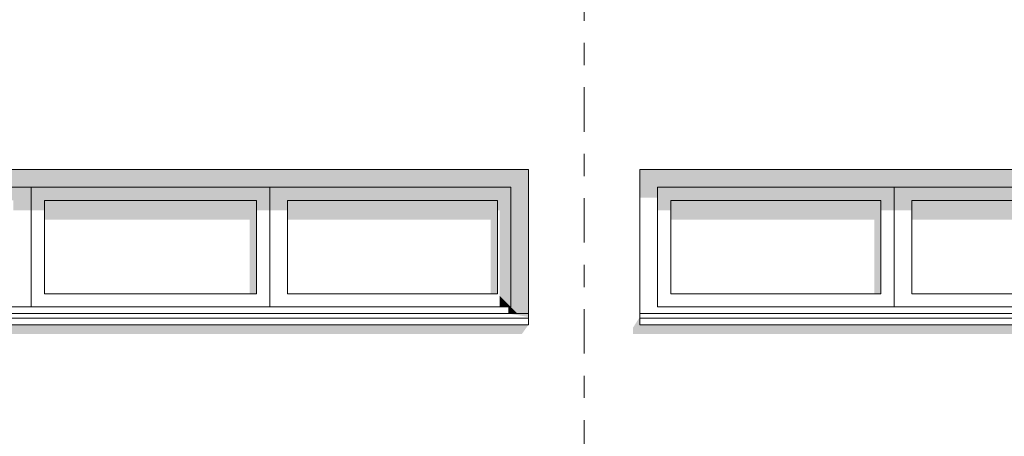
# Model space of a CAD drawing. Header units: metres. Extents: x -111 to -1, y -8 to 26.
# Tile 17 of 256: x -55.29 to -50.86, y 1.43 to 3.3. Entities that reach past the tile are written whole.
import ezdxf
from ezdxf.enums import TextEntityAlignment as Align

# ---------------------------------------------------------------- set-up
doc = ezdxf.new("R2010")
doc.units = ezdxf.units.M
doc.header["$MEASUREMENT"] = 0
doc.linetypes.add('Raster', pattern=[0.4, 0.2, -0.1, 0, -0.1])
for name, color, linetype in [('10 Wand außen', 7, 'Continuous'), ('90 Achsraster', 7, 'Continuous'), ('94 Genehmigungsplanung Bemaßung', 7, 'Continuous')]:
    doc.layers.add(name, color=color, linetype=linetype)
doc.styles.add('ERSTELLTER_STIL_1', font='arial.ttf')
doc.styles.add('ERSTELLTER_STIL_2', font='arial.ttf')
doc.dimstyles.new('ERSTELLTER_STIL__1', dxfattribs={"dimtxt": 0.25, "dimasz": 0.19, "dimexe": 0.18, "dimexo": 0.1, "dimgap": 0, "dimtad": 1, "dimtih": 1, "dimtoh": 1, "dimzin": 0, "dimdsep": 46, "dimtxsty": 'ERSTELLTER_STIL_2', "dimblk": 'ARROWHEAD_6', "dimblk1": 'ARROWHEAD_6', "dimblk2": 'ARROWHEAD_6', "dimcen": 0.09, "dimclrd": 7, "dimclre": 7, "dimclrt": 7, "dimazin": 0, "dimtfac": 1, "dimtdec": 4, "dimtmove": 0, "dimatfit": 3, "dimfxl": 1, "dimtolj": 1, "dimtzin": 0, "dimarcsym": 0})

# ---------------------------------------------------------------- blocks, each defined once
blk = doc.blocks.new('Standard-Rastermarker[12]_1', base_point=(-52.7525, 10))
at = {"layer": '90 Achsraster', "color": 14, "linetype": 'Raster', "lineweight": 18, "true_color": 0xa80000}
blk.add_line((-52.7525, 9), (-52.7525, -1), dxfattribs=at)
at = {"layer": '90 Achsraster', "color": 14, "lineweight": 18, "true_color": 0xa80000, "style": 'ERSTELLTER_STIL_1'}
for tag, p in [('AC_MarkerText_1_0', (-52.7525, 10.5)), ('AC_MarkerText_1_1', (-52.7525, -2.2))]:
    blk.add_attdef(tag, text='', height=0.3, rotation=360, dxfattribs=at).set_placement(p, align=Align.TOP_CENTER)
blk = doc.blocks.new('*D128', base_point=(-27236.1321, 0))
at = {"layer": '94 Genehmigungsplanung Bemaßung', "color": 7, "linetype": 'Continuous', "lineweight": 13}
for p, q in [((-58.1625, 9.3843), (-58.1625, 9.7593)), ((-17.3411, 9.3843), (-17.3411, 9.7593)), ((-58.0625, 9.6718), (-58.2625, 9.4718)), ((-17.2411, 9.6718), (-17.4411, 9.4718)), ((-58.3125, 9.5718), (-58.1625, 9.5718)), ((-58.1625, 9.5718), (-17.3411, 9.5718))]:
    blk.add_line(p, q, dxfattribs=at)
at = {"layer": '94 Genehmigungsplanung Bemaßung', "color": 7, "lineweight": 13, "insert": (-38.1808, 9.6218), "char_height": 0.25, "attachment_point": 7, "style": 'ERSTELLTER_STIL_2'}
blk.add_mtext('\\A1;{\\pql;\\fArial|b0|i0|c0|p0;\\W1.000000;40,82}', dxfattribs=at)
blk = doc.blocks.new('ARROWHEAD_6')
at = {"color": 0, "linetype": 'Continuous', "lineweight": 0}
for p, q in [((-0.5, -0.5), (0.5, 0.5)), ((0, 0), (-1, 0))]:
    blk.add_line(p, q, dxfattribs=at)

msp = doc.modelspace()

# ---------------------------------------------------------------- hatches: boundary and pattern name
at = {"layer": '10 Wand außen', "linetype": 'Continuous', "lineweight": 0, "true_color": 0x000000}
for points in [[(-57.5039, 2.63), (-57.4239, 2.55), (-53.0839, 2.55), (-53.0039, 2.63)], [(-53.0039, 2.63), (-53.0839, 2.55), (-53.0839, 2.01), (-53.0539, 1.98), (-53.0039, 1.98)], [(-52.5025, 2.63), (-52.4225, 2.55), (-48.0811, 2.55), (-48.0011, 2.63)], [(-52.4225, 2.55), (-52.5025, 2.63), (-52.5025, 2.5027), (-52.4225, 2.5027)], [(-55.2439, 2.55), (-56.3589, 2.55), (-56.2789, 2.49), (-55.3239, 2.49)], [(-55.3239, 2.4462), (-55.2439, 2.4462), (-55.2439, 2.55), (-55.3239, 2.49)], [(-54.1689, 2.55), (-55.2439, 2.55), (-55.1839, 2.49), (-54.2289, 2.49)], [(-55.2439, 2.4462), (-55.1839, 2.4462), (-55.1839, 2.49), (-55.2439, 2.55)], [(-54.2289, 2.49), (-54.2289, 2.4462), (-54.1689, 2.4462), (-54.1689, 2.55)], [(-54.1689, 2.55), (-54.0889, 2.49), (-53.1439, 2.49), (-53.0839, 2.55)], [(-54.1689, 2.4462), (-54.0889, 2.4462), (-54.0889, 2.49), (-54.1689, 2.55)], [(-53.0839, 2.55), (-53.1439, 2.49), (-53.1439, 2.4462), (-53.1339, 2.4462), (-53.1339, 2.06), (-53.0839, 2.01)], [(-52.4225, 2.55), (-52.3625, 2.49), (-51.4171, 2.49), (-51.3571, 2.55)], [(-52.3625, 2.49), (-52.4225, 2.55), (-52.4225, 2.4462), (-52.3625, 2.4462)], [(-51.3571, 2.55), (-51.4171, 2.49), (-51.4171, 2.4462), (-51.3571, 2.4462)], [(-50.2418, 2.55), (-51.3571, 2.55), (-51.2771, 2.49), (-50.3218, 2.49)], [(-51.2771, 2.49), (-51.3571, 2.55), (-51.3571, 2.4462), (-51.2771, 2.4462)], [(-55.1839, 2.49), (-55.1839, 2.4037), (-54.2589, 2.4037), (-54.2589, 2.07), (-54.2289, 2.07), (-54.2289, 2.49)], [(-54.0889, 2.4037), (-53.1739, 2.4037), (-53.1739, 2.07), (-53.1439, 2.07), (-53.1439, 2.49), (-54.0889, 2.49)], [(-51.4171, 2.49), (-52.3625, 2.49), (-52.3625, 2.4037), (-51.4471, 2.4037), (-51.4471, 2.07), (-51.4171, 2.07)], [(-50.3218, 2.49), (-51.2771, 2.49), (-51.2771, 2.4037), (-50.3518, 2.4037), (-50.3518, 2.07), (-50.3218, 2.07)], [(-53.1339, 2.01), (-53.0839, 2.01), (-53.1339, 2.06)], [(-53.0939, 2.01), (-53.0939, 1.98), (-53.0539, 1.98), (-53.0839, 2.01)], [(-57.5039, 1.965), (-57.5339, 1.9176), (-57.5339, 1.8876), (-53.0339, 1.8876), (-53.0039, 1.93), (-57.5039, 1.93)], [(-53.0039, 1.965), (-53.0039, 1.98), (-53.0939, 1.98)], [(-52.5325, 1.8876), (-48.0311, 1.8876), (-48.0011, 1.93), (-52.5025, 1.93), (-52.5025, 1.965), (-52.5325, 1.9176)]]:
    msp.add_hatch(color=18, dxfattribs=at).paths.add_polyline_path(points)

# ---------------------------------------------------------------- linework, layer by layer
at = {"layer": '10 Wand außen', "color": 7, "linetype": 'Continuous', "lineweight": 13}
for p, q in [((-57.5039, 2.63), (-53.0039, 2.63)), ((-53.0039, 2.63), (-53.0039, 1.965)), ((-52.5025, 1.965), (-52.5025, 2.63)), ((-52.5025, 2.63), (-48.0011, 2.63)), ((-53.0039, 1.98), (-57.5039, 1.98)), ((-53.0039, 1.96), (-57.5039, 1.96)), ((-53.0039, 1.965), (-53.0039, 1.96)), ((-53.0039, 1.96), (-53.0039, 1.93)), ((-48.0011, 1.98), (-52.5025, 1.98)), ((-52.5025, 1.965), (-52.5025, 1.96)), ((-52.5025, 1.96), (-52.5025, 1.93)), ((-48.0011, 1.96), (-52.5025, 1.96)), ((-53.0039, 1.93), (-57.5039, 1.93)), ((-48.0011, 1.93), (-52.5025, 1.93))]:
    msp.add_line(p, q, dxfattribs=at)
at = {"layer": '10 Wand außen', "color": 7, "linetype": 'Continuous', "lineweight": 18}
for p, q in [((-55.2539, 2.55), (-57.4239, 2.55)), ((-53.0839, 2.55), (-55.2539, 2.55)), ((-55.2439, 2.55), (-55.2439, 2.01)), ((-54.1689, 2.55), (-54.1689, 2.01)), ((-53.0839, 2.01), (-53.0839, 2.55)), ((-52.4225, 2.55), (-52.4225, 2.01)), ((-50.2518, 2.55), (-52.4225, 2.55)), ((-51.3571, 2.55), (-51.3571, 2.01)), ((-55.1839, 2.07), (-55.1839, 2.49)), ((-55.1839, 2.49), (-54.2289, 2.49)), ((-54.2289, 2.07), (-54.2289, 2.49)), ((-54.0889, 2.49), (-54.0889, 2.07)), ((-53.1439, 2.49), (-54.0889, 2.49)), ((-53.1439, 2.07), (-53.1439, 2.49)), ((-52.3625, 2.07), (-52.3625, 2.49)), ((-52.3625, 2.49), (-51.4171, 2.49)), ((-51.4171, 2.07), (-51.4171, 2.49)), ((-51.2771, 2.49), (-51.2771, 2.07)), ((-50.3218, 2.49), (-51.2771, 2.49)), ((-55.1839, 2.07), (-54.2289, 2.07)), ((-54.0889, 2.07), (-53.1439, 2.07)), ((-52.3625, 2.07), (-51.4171, 2.07)), ((-51.2771, 2.07), (-50.3218, 2.07)), ((-57.4239, 2.01), (-55.2539, 2.01)), ((-55.2539, 2.01), (-53.0839, 2.01)), ((-52.4225, 2.01), (-50.2518, 2.01))]:
    msp.add_line(p, q, dxfattribs=at)

# ---------------------------------------------------------------- block references
at = {"layer": '90 Achsraster', "color": 7, "linetype": 'Continuous', "lineweight": 18}
msp.add_blockref('Standard-Rastermarker[12]_1', (-52.7525, 10), dxfattribs=at)

# ---------------------------------------------------------------- dimensions: what is measured, and where the dimension line sits
at = {"layer": '94 Genehmigungsplanung Bemaßung', "color": 7, "linetype": 'Continuous', "lineweight": 13}
dim = msp.add_linear_dim(base=(-17.3411, 9.5718), p1=(-58.1625, 3.35), p2=(-17.3411, -0.4), dimstyle='ERSTELLTER_STIL__1', dxfattribs=at)
dim.commit()
dim.dimension.update_dxf_attribs({"geometry": '*D128', "text_midpoint": (-37.762, 9.7468), "dimtype": 160})

doc.saveas('drawing.dxf')
